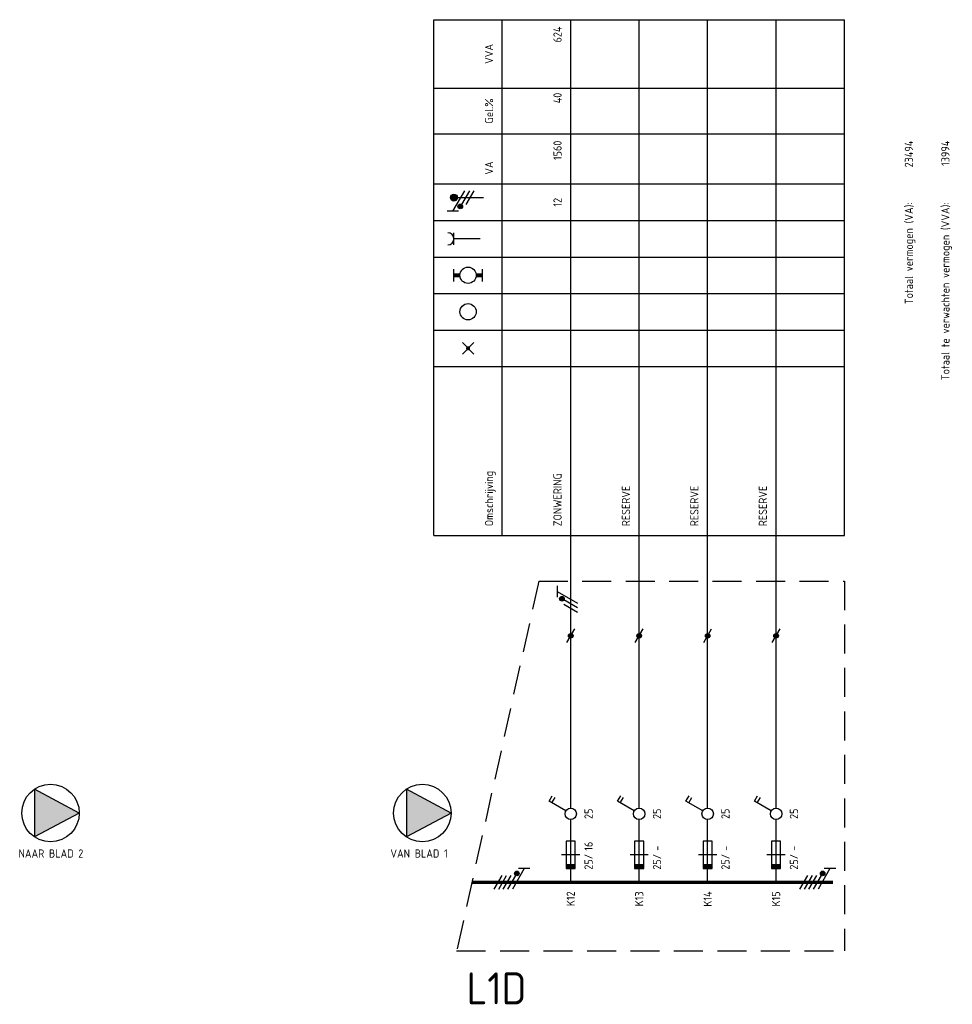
# Model space of a CAD drawing. Extents: x 30 to 1428, y -10 to 582.
# Tile 2 of 7: x 393 to 598, y 63 to 279. Entities that reach past the tile are written whole.
import ezdxf
from ezdxf.enums import TextEntityAlignment as Align

# ---------------------------------------------------------------- set-up
doc = ezdxf.new("R2010")
doc.units = 0
doc.linetypes.add('HIDDEN', pattern=[9.525, 6.35, -3.175])
doc.layers.get('0').update_dxf_attribs({"linetype": 'CONTINUOUS'})
for name, color, linetype in [('EL$1----', 3, 'CONTINUOUS'), ('EL$1----_L0A', 3, 'CONTINUOUS'), ('EL$1----_L1A', 3, 'CONTINUOUS'), ('EL6112--', 3, 'CONTINUOUS'), ('EL6222--', 3, 'CONTINUOUS')]:
    doc.layers.add(name, color=color, linetype=linetype)
doc.styles.add('BURO-018', font='iso.shx', dxfattribs={"height": 1.8})

# ---------------------------------------------------------------- blocks, each defined once
blk = doc.blocks.new('111104')
at = {"color": 0, "linetype": 'Continuous'}
for p, q in [((-3, 6.98), (-3, 4.48)), ((-3, 5.73), (1.5, 3.13)), ((1.5, 2.13), (-1.5, 3.87)), ((1.5, 1.13), (-1.5, 2.87)), ((1.5, 0.13), (-1.5, 1.87)), ((1.5, -0.87), (-1.5, 0.87))]:
    blk.add_line(p, q, dxfattribs=at)
at = {"color": 0, "linetype": 'Continuous', "const_width": 0.5}
blk.add_lwpolyline([(-1.68, 4.12, 1), (-2.18, 4.12, 1)], format="xyb", close=True, dxfattribs=at)
at = {"color": 0, "linetype": 'Continuous'}
blk.add_circle((-1.93, 4.12), 0.5, dxfattribs=at)
at = {"color": 0, "linetype": 'Continuous', "style": 'BURO-018', "flags": 1}
blk.add_attdef('E_MATCODE', text='', height=1.8, dxfattribs=at).set_placement((0, 0), align=Align.MIDDLE)
blk = doc.blocks.new('b1s')
at = {"color": 0, "linetype": 'Continuous'}
blk.add_line((0, 33), (0, 54), dxfattribs=at)
blk = doc.blocks.new('m1')
at = {"color": 0, "linetype": 'Continuous'}
blk.add_line((0, 21), (0, 33), dxfattribs=at)
blk = doc.blocks.new('0302A1_')
at = {"color": 0, "linetype": 'Continuous'}
blk.add_line((-0.87, -1.5), (0.87, 1.5), dxfattribs=at)
at = {"color": 0, "const_width": 0.5}
blk.add_lwpolyline([(-0.25, 0, 1), (0.25, 0, 1)], format="xyb", close=True, dxfattribs=at)
at = {"color": 0, "linetype": 'Continuous'}
blk.add_circle((0, 0), 0.5, dxfattribs=at)
blk = doc.blocks.new('m1s')
at = {"color": 0, "linetype": 'Continuous'}
blk.add_line((0, 54), (0, 66), dxfattribs=at)
blk = doc.blocks.new('KOLNR5')
at = {"color": 0, "linetype": 'Continuous'}
for p, q in [((-3.5, -1.5), (-3.5, 1.5)), ((3.5, 1.5), (3.5, -1.5))]:
    blk.add_line(p, q, dxfattribs=at)
at = {"color": 0, "linetype": 'Continuous', "const_width": 1}
for points in [[(-2, 0), (-3.5, 0)], [(2, 0), (3.5, 0)]]:
    blk.add_lwpolyline(points, dxfattribs=at)
at = {"color": 0, "linetype": 'Continuous'}
blk.add_circle((0, 0), 2, dxfattribs=at)
blk = doc.blocks.new('KOLNR1')
at = {"color": 0, "linetype": 'Continuous'}
for p, q in [((1.41, -1.41), (-1.41, 1.41)), ((-1.41, -1.41), (1.41, 1.41))]:
    blk.add_line(p, q, dxfattribs=at)
at = {"color": 0, "linetype": 'Continuous', "const_width": 0.5}
blk.add_lwpolyline([(-0.25, 0, 1), (0.25, 0, 1)], format="xyb", close=True, dxfattribs=at)
blk = doc.blocks.new('KOLNR3')
at = {"color": 0, "linetype": 'Continuous'}
blk.add_circle((0, 0), 2, dxfattribs=at)
blk = doc.blocks.new('KOLNR6')
at = {"color": 0, "linetype": 'Continuous'}
for p, q in [((-3.5, -1.5), (-3.5, 1.5)), ((3, 0), (-3.5, 0))]:
    blk.add_line(p, q, dxfattribs=at)
blk.add_arc((-5, 0), 1.5, 270, 90, dxfattribs=at)
blk = doc.blocks.new('B2')
at = {"color": 0, "linetype": 'Continuous'}
for p, q in [((0, 16.25), (0, 21)), ((-4.75, 17.74), (-4.05, 18.95)), ((-1.08, 15.62), (-4.75, 17.74)), ((-4.14, 17.39), (-3.44, 18.6)), ((0, 0), (0, 13.75)), ((-1, 9), (-1, 3)), ((1, 9), (-1, 9)), ((1, 3), (1, 9)), ((2, 6), (-2, 6)), ((-1, 3), (1, 3))]:
    blk.add_line(p, q, dxfattribs=at)
blk.add_circle((0, 15), 1.25, dxfattribs=at)
blk.add_solid([(-1, 3), (-1, 4), (1, 3), (1, 4)], dxfattribs=at)
at = {"color": 1, "linetype": 'Continuous', "style": 'BURO-018'}
blk.add_attdef('E_IGS', text='', height=1.8, rotation=90, dxfattribs=at).set_placement((3, 15), align=Align.TOP_CENTER)
blk.add_attdef('E_ISP', text='', height=1.8, rotation=90, dxfattribs=at).set_placement((3, 6.9), align=Align.TOP_LEFT)
at = {"color": 1, "style": 'BURO-018'}
blk.add_attdef('E_VRIJ1', (-3, 3), '', height=1.8, rotation=90, dxfattribs=at)
at = {"color": 1, "linetype": 'Continuous', "style": 'BURO-018'}
blk.add_attdef('E_ISPH', text='', height=1.8, rotation=90, dxfattribs=at).set_placement((3, 6.2), align=Align.TOP_RIGHT)
blk = doc.blocks.new('111104A')
at = {"color": 0, "linetype": 'Continuous'}
for p, q in [((-3, 4.98), (-3, 2.48)), ((-3, 3.73), (1.5, 1.13)), ((1.5, 0.13), (-1.5, 1.87)), ((1.5, -0.87), (-1.5, 0.87))]:
    blk.add_line(p, q, dxfattribs=at)
at = {"color": 0, "linetype": 'Continuous', "const_width": 0.5}
blk.add_lwpolyline([(-1.68, 2.12, 1), (-2.18, 2.12, 1)], format="xyb", close=True, dxfattribs=at)
at = {"color": 0, "linetype": 'Continuous'}
blk.add_circle((-1.93, 2.12), 0.5, dxfattribs=at)
at = {"color": 0, "linetype": 'Continuous', "style": 'BURO-018', "flags": 1}
blk.add_attdef('E_MATCODE', text='', height=1.8, dxfattribs=at).set_placement((0, 0), align=Align.MIDDLE)
blk = doc.blocks.new('E00078')
at = {"color": 0, "linetype": 'Continuous'}
for p, q in [((-3, 6.48), (-3, 8.98)), ((-3, 7.73), (1.5, 5.13)), ((0, 7.5), (0, 1)), ((1.5, 4.13), (-1.5, 5.87)), ((1.5, 3.13), (-1.5, 4.87))]:
    blk.add_line(p, q, dxfattribs=at)
at = {"color": 0, "linetype": 'Continuous', "const_width": 0.5}
blk.add_lwpolyline([(-2.18, 6.12, 1), (-1.68, 6.12, 1)], format="xyb", close=True, dxfattribs=at)
at = {"color": 0, "const_width": 0.75}
blk.add_lwpolyline([(-0.38, 7.5, 1), (0.38, 7.5, 1)], format="xyb", close=True, dxfattribs=at)
at = {"color": 0, "linetype": 'Continuous'}
for centre, radius in [((-1.93, 6.12), 0.5), ((0, 7.5), 0.75)]:
    blk.add_circle(centre, radius, dxfattribs=at)
at = {"color": 0, "linetype": 'Continuous', "style": 'BURO-018'}
for tag, p in [('E_GKAST', (0, 14)), ('E_GROEP', (0, 11)), ('E_SGROEP', (4.5, 11))]:
    blk.add_attdef(tag, text='', height=1.8, dxfattribs=at).set_placement(p, align=Align.MIDDLE)
at = {"color": 0, "linetype": 'Continuous', "style": 'BURO-018', "flags": 1}
for tag, p in [('E_VERMCODE', (13, 11)), ('E_MATCODE', (0, 0))]:
    blk.add_attdef(tag, text='', height=1.8, dxfattribs=at).set_placement(p, align=Align.MIDDLE)

msp = doc.modelspace()

# ---------------------------------------------------------------- linework, layer by layer
at = {"layer": 'EL$1----_L0A', "color": 1}
for p, q in [((484, 279), (574, 279)), ((484, 166), (484, 279)), ((499, 166), (499, 279)), ((574, 166), (574, 279)), ((484, 264), (574, 264)), ((484, 254), (574, 254)), ((484, 243), (574, 243)), ((484, 235), (574, 235)), ((484, 235), (574, 235)), ((484, 235), (574, 235)), ((484, 235), (574, 235)), ((484, 235), (574, 235)), ((484, 235), (574, 235)), ((484, 235), (574, 235)), ((484, 235), (574, 235)), ((484, 227), (574, 227)), ((484, 219), (574, 219)), ((484, 219), (574, 219)), ((484, 211), (574, 211)), ((484, 211), (574, 211)), ((484, 203), (574, 203)), ((484, 166), (574, 166))]:
    msp.add_line(p, q, dxfattribs=at)
at = {"layer": 'EL$1----_L0A'}
for p, q in [((514, 156), (514, 279)), ((529, 156), (529, 279)), ((544, 156), (544, 279)), ((559, 156), (559, 279))]:
    msp.add_line(p, q, dxfattribs=at)
at = {"layer": 'EL$1----_L0A', "color": 1, "linetype": 'HIDDEN'}
for p, q in [((507, 156), (489, 75)), ((507, 156), (574, 156)), ((574, 156), (574, 75)), ((489, 75), (574, 75))]:
    msp.add_line(p, q, dxfattribs=at)
at = {"layer": 'EL$1----_L0A', "const_width": 0.7}
msp.add_lwpolyline([(571.5, 90), (492.33, 90)], dxfattribs=at)
at = {"layer": 'EL6112--', "color": 2}
for p, q in [((406.3, 105.16), (396.5, 110.4)), ((396.5, 110.4), (396.5, 99.92)), ((487.78, 105.16), (477.98, 110.4)), ((477.98, 110.4), (477.98, 99.92)), ((406.3, 105.16), (396.5, 99.92)), ((487.78, 105.16), (477.98, 99.92))]:
    msp.add_line(p, q, dxfattribs=at)
for centre in [(400, 105.16), (481.48, 105.16)]:
    msp.add_circle(centre, 6.3, dxfattribs=at)
for points in [[(396.5, 110.4), (406.3, 105.16), (396.5, 99.92)], [(477.98, 110.4), (487.78, 105.16), (477.98, 99.92)]]:
    msp.add_solid(points, dxfattribs=at)

# ---------------------------------------------------------------- block references
at = {"layer": 'EL$1----'}
for p in [(514, 144), (529, 144), (544, 144), (559, 144)]:
    msp.add_blockref('0302A1_', p, dxfattribs=at)
at = {"layer": 'EL$1----_L0A', "xscale": 0.8888888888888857, "yscale": 0.8888888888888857, "zscale": 0.8888888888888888}
for name, p in [('KOLNR6', (491.5, 231)), ('KOLNR5', (491.5, 223)), ('KOLNR3', (491.5, 215)), ('KOLNR1', (491.5, 207))]:
    msp.add_blockref(name, p, dxfattribs=at)
at = {"layer": 'EL$1----_L0A'}
for name, p in [('m1s', (514, 90)), ('m1s', (529, 90)), ('m1s', (544, 90)), ('m1s', (559, 90)), ('b1s', (514, 90)), ('b1s', (529, 90)), ('b1s', (544, 90)), ('b1s', (559, 90)), ('m1', (514, 90)), ('m1', (529, 90)), ('m1', (544, 90)), ('m1', (559, 90))]:
    msp.add_blockref(name, p, dxfattribs=at)
ref = msp.add_blockref('B2', (514, 90), dxfattribs=at)
ref.add_attrib('E_ISPH', '25/', dxfattribs={"layer": '0', "color": 2, "linetype": 'Continuous', "height": 1.8, "rotation": 90, "style": 'BURO-018'}).set_placement((517, 96.2), align=Align.TOP_RIGHT)
ref.add_attrib('E_ISP', '16', dxfattribs={"layer": '0', "color": 2, "linetype": 'Continuous', "height": 1.8, "rotation": 90, "style": 'BURO-018'}).set_placement((517, 96.9), align=Align.TOP_LEFT)
ref.add_attrib('E_IGS', '25', dxfattribs={"layer": '0', "color": 2, "linetype": 'Continuous', "height": 1.8, "rotation": 90, "style": 'BURO-018'}).set_placement((517, 105), align=Align.TOP_CENTER)
ref = msp.add_blockref('B2', (529, 90), dxfattribs=at)
ref.add_attrib('E_ISPH', '25/', dxfattribs={"layer": '0', "color": 2, "linetype": 'Continuous', "height": 1.8, "rotation": 90, "style": 'BURO-018'}).set_placement((532, 96.2), align=Align.TOP_RIGHT)
ref.add_attrib('E_ISP', '-', dxfattribs={"layer": '0', "color": 2, "linetype": 'Continuous', "height": 1.8, "rotation": 90, "style": 'BURO-018'}).set_placement((532, 96.9), align=Align.TOP_LEFT)
ref.add_attrib('E_IGS', '25', dxfattribs={"layer": '0', "color": 2, "linetype": 'Continuous', "height": 1.8, "rotation": 90, "style": 'BURO-018'}).set_placement((532, 105), align=Align.TOP_CENTER)
ref = msp.add_blockref('B2', (544, 90), dxfattribs=at)
ref.add_attrib('E_ISPH', '25/', dxfattribs={"layer": '0', "color": 2, "linetype": 'Continuous', "height": 1.8, "rotation": 90, "style": 'BURO-018'}).set_placement((547, 96.2), align=Align.TOP_RIGHT)
ref.add_attrib('E_ISP', '-', dxfattribs={"layer": '0', "color": 2, "linetype": 'Continuous', "height": 1.8, "rotation": 90, "style": 'BURO-018'}).set_placement((547, 96.9), align=Align.TOP_LEFT)
ref.add_attrib('E_IGS', '25', dxfattribs={"layer": '0', "color": 2, "linetype": 'Continuous', "height": 1.8, "rotation": 90, "style": 'BURO-018'}).set_placement((547, 105), align=Align.TOP_CENTER)
ref = msp.add_blockref('B2', (559, 90), dxfattribs=at)
ref.add_attrib('E_ISPH', '25/', dxfattribs={"layer": '0', "color": 2, "linetype": 'Continuous', "height": 1.8, "rotation": 90, "style": 'BURO-018'}).set_placement((562, 96.2), align=Align.TOP_RIGHT)
ref.add_attrib('E_ISP', '-', dxfattribs={"layer": '0', "color": 2, "linetype": 'Continuous', "height": 1.8, "rotation": 90, "style": 'BURO-018'}).set_placement((562, 96.9), align=Align.TOP_LEFT)
ref.add_attrib('E_IGS', '25', dxfattribs={"layer": '0', "color": 2, "linetype": 'Continuous', "height": 1.8, "rotation": 90, "style": 'BURO-018'}).set_placement((562, 105), align=Align.TOP_CENTER)
at = {"layer": 'EL6112--'}
msp.add_blockref('111104A', (514, 150), dxfattribs=at)
at = {"layer": 'EL6112--', "rotation": 270}
for p in [(498.08, 90), (565.08, 90)]:
    msp.add_blockref('111104', p, dxfattribs=at)
at = {"layer": 'EL6222--', "rotation": 90}
msp.add_blockref('E00078', (495.91, 240.02), dxfattribs=at)

# ---------------------------------------------------------------- texts
at = {"layer": 'EL$1----_L0A', "color": 2, "style": 'BURO-018'}
for s, p in [('624', (512, 277.5)), ('40', (512, 263)), ('23494', (589, 252.5)), ('13994', (597, 252.5)), ('1560', (512, 252.5)), ('Totaal vermogen (VA):', (589, 239)), ('Totaal te verwachten vermogen (VVA):', (597, 239))]:
    msp.add_text(s, height=1.8, rotation=90, dxfattribs=at).set_placement(p, align=Align.RIGHT)
for s, p in [('VVA', (497, 271.5)), ('Gel.%', (497, 259)), ('VA', (497, 246.5)), ('12', (512, 239))]:
    msp.add_text(s, height=1.8, rotation=90, dxfattribs=at).set_placement(p, align=Align.CENTER)
for s, p in [('Omschrijving', (497, 168)), ('ZONWERING', (512, 168)), ('RESERVE', (527, 168)), ('RESERVE', (542, 168)), ('RESERVE', (557, 168))]:
    msp.add_text(s, height=1.8, rotation=90, dxfattribs=at).set_placement(p)
for s, p in [('K12', (514, 88)), ('K13', (529, 88)), ('K14', (544, 88)), ('K15', (559, 88))]:
    msp.add_text(s, height=1.8, rotation=90, dxfattribs=at).set_placement(p, align=Align.MIDDLE_RIGHT)
at = {"layer": 'EL$1----_L1A', "color": 4, "style": 'BURO-018'}
msp.add_text('L1D', height=7, dxfattribs=at).set_placement((504.29, 66.75), align=Align.MIDDLE_RIGHT)
at = {"layer": 'EL6112--', "color": 2, "style": 'BURO-018'}
for s, p in [('NAAR BLAD 2', (393, 95.4)), ('VAN BLAD 1', (474.48, 95.4))]:
    msp.add_text(s, height=1.8, dxfattribs=at).set_placement(p)

doc.saveas('drawing.dxf')
